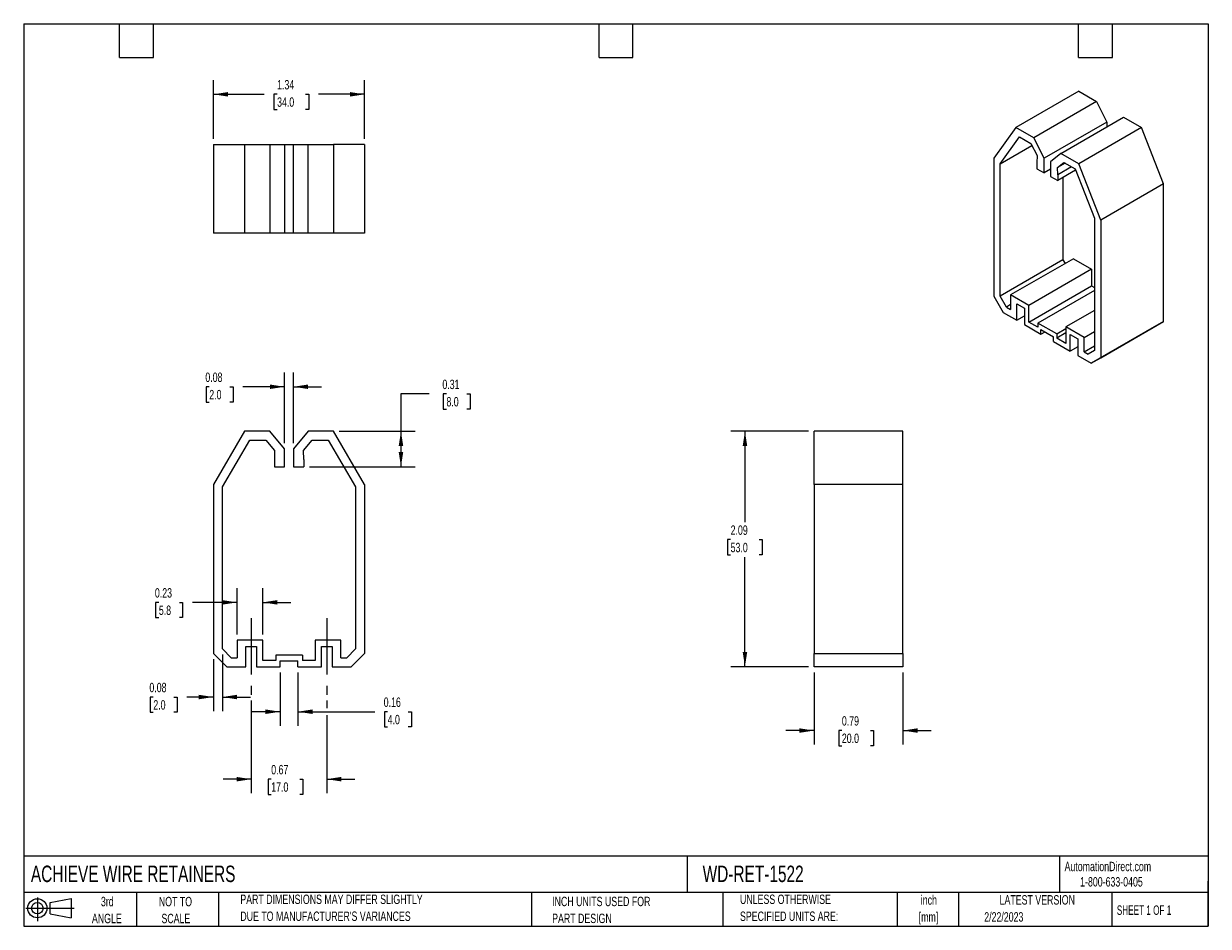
# Model space of a CAD drawing. Header units: inches. Extents: x 0.2 to 10.8, y 0.2 to 8.2.
import ezdxf

# ---------------------------------------------------------------- set-up
doc = ezdxf.new("R2010")
doc.units = ezdxf.units.IN
doc.header["$MEASUREMENT"] = 0
doc.linetypes.add('CENTERX2', pattern=[0.8, 0.5, -0.1, 0.1, -0.1])
doc.layers.add('CENTER', color=40, linetype='CENTERX2')
doc.layers.add('SLD-DEFPOINTS', color=7, linetype='Continuous')
doc.layers.add('DIMENSIONS', color=140, linetype='Continuous', lineweight=25)
doc.layers.add('TEXT', color=140, linetype='Continuous', lineweight=25)
doc.styles.add('SLDTEXTSTYLE0', font='TXT', dxfattribs={"width": 0.7})
doc.styles.add('SLDTEXTSTYLE1', font='TXT', dxfattribs={"width": 0.65})
doc.dimstyles.new('SLDDIMSTYLE0', dxfattribs={"dimtxt": 0.084961, "dimasz": 0.13, "dimexe": 0, "dimexo": 0.0625, "dimgap": 0.02124, "dimtad": 0, "dimtih": 1, "dimtoh": 1, "dimrnd": 1e-09, "dimdsep": 46, "dimtxsty": 'SLDTEXTSTYLE0', "dimsah": 1, "dimcen": 0.09, "dimadec": 0, "dimazin": 2, "dimtfac": 1, "dimtmove": 0, "dimatfit": 0, "dimfxl": 0, "dimfrac": 2, "dimtolj": 1, "dimtzin": 12, "dimarcsym": 0})
doc.dimstyles.new('SLDDIMSTYLE1', dxfattribs={"dimtxt": 0.084961, "dimasz": 0.13, "dimexe": 0, "dimexo": 0.0625, "dimgap": 0.02124, "dimtad": 0, "dimtih": 1, "dimtoh": 1, "dimrnd": 1e-09, "dimdsep": 46, "dimtxsty": 'SLDTEXTSTYLE0', "dimsah": 1, "dimcen": 0.09, "dimadec": 0, "dimazin": 2, "dimtfac": 1, "dimtofl": 0, "dimtmove": 0, "dimatfit": 3, "dimfxl": 0, "dimfrac": 2, "dimtolj": 1, "dimtzin": 12, "dimarcsym": 0})
doc.dimstyles.new('SLDDIMSTYLE2', dxfattribs={"dimtxt": 0.084961, "dimasz": 0.13, "dimexe": 0, "dimexo": 0.0625, "dimgap": 0.02124, "dimtad": 0, "dimtih": 1, "dimtoh": 1, "dimrnd": 1e-09, "dimzin": 12, "dimdsep": 46, "dimtxsty": 'SLDTEXTSTYLE0', "dimsah": 1, "dimcen": 0.09, "dimadec": 0, "dimazin": 3, "dimtfac": 1, "dimtofl": 0, "dimtmove": 0, "dimatfit": 3, "dimfxl": 0, "dimfrac": 2, "dimtolj": 1, "dimtzin": 12, "dimarcsym": 0})

# ---------------------------------------------------------------- blocks, each defined once
blk = doc.blocks.new('Block11')
at = {"color": 7, "linetype": 'Continuous', "lineweight": 18}
for p, q in [((0, 0.113), (0.428, 0.113)), ((0.102, 0.209), (0.102, 0)), ((0.216, 0.164), (0.401, 0.198)), ((0.216, 0.063), (0.216, 0.164)), ((0.401, 0.198), (0.401, 0.029)), ((0.216, 0.063), (0.401, 0.029))]:
    blk.add_line(p, q, dxfattribs=at)
for radius in [0.0846, 0.0506]:
    blk.add_circle((0.102, 0.113), radius, dxfattribs=at)
blk = doc.blocks.new('Block12')
at = {"layer": 'SLD-DEFPOINTS'}
blk.add_blockref('Block11', (0, 0), dxfattribs=at)
blk = doc.blocks.new('SW_NOTE_0')
at = {"layer": 'TEXT', "color": 0, "char_height": 0.0833, "attachment_point": 2, "style": 'SLDTEXTSTYLE0'}
for s, insert in [('inch', (0.125, 0.107)), ('[mm]', (0.122, -0.043))]:
    blk.add_mtext(s, dxfattribs=dict(at, insert=insert))
blk = doc.blocks.new('SW_NOTE_0_1')
at = {"layer": 'TEXT', "color": 0, "char_height": 0.08333, "attachment_point": 1, "style": 'SLDTEXTSTYLE0'}
for s, insert in [('UNLESS OTHERWISE', (0, 0.107)), ('SPECIFIED UNITS ARE:', (0, -0.043))]:
    blk.add_mtext(s, dxfattribs=dict(at, insert=insert))
blk = doc.blocks.new('SW_NOTE_0_2')
at = {"layer": 'TEXT', "color": 0, "char_height": 0.08333, "attachment_point": 1, "style": 'SLDTEXTSTYLE0'}
for s, insert in [('PART DIMENSIONS MAY DIFFER SLIGHTLY', (0, 0.107)), ("DUE TO MANUFACTURER'S VARIANCES", (0, -0.043))]:
    blk.add_mtext(s, dxfattribs=dict(at, insert=insert))
blk = doc.blocks.new('SW_NOTE_0_3')
at = {"layer": 'TEXT', "color": 0, "char_height": 0.0833, "attachment_point": 2, "style": 'SLDTEXTSTYLE0'}
for s, insert in [('NOT TO', (0.207, 0.107)), ('SCALE', (0.211, -0.043))]:
    blk.add_mtext(s, dxfattribs=dict(at, insert=insert))
blk = doc.blocks.new('SW_NOTE_0_4')
at = {"layer": 'TEXT', "color": 0, "char_height": 0.0833, "attachment_point": 2, "style": 'SLDTEXTSTYLE0'}
for s, insert in [('3rd', (0.091, 0.107)), ('ANGLE', (0.087, -0.043))]:
    blk.add_mtext(s, dxfattribs=dict(at, insert=insert))
blk = doc.blocks.new('SW_NOTE_0_5')
at = {"layer": 'TEXT', "color": 0, "char_height": 0.08333, "attachment_point": 1, "style": 'SLDTEXTSTYLE0'}
for s, insert in [('INCH UNITS USED FOR', (0, 0.107)), ('PART DESIGN', (0, -0.043))]:
    blk.add_mtext(s, dxfattribs=dict(at, insert=insert))
blk = doc.blocks.new('_D')
at = {"layer": 'DIMENSIONS'}
for p, q in [((2.523, 2.501), (2.523, 2.027)), ((2.68, 2.501), (2.68, 2.027)), ((2.523, 2.152), (2.273, 2.152)), ((2.68, 2.152), (3.361, 2.152)), ((3.476, 2.152), (3.447, 2.152)), ((3.447, 2.152), (3.447, 2.017)), ((3.658, 2.152), (3.686, 2.152)), ((3.686, 2.152), (3.686, 2.017)), ((3.447, 2.017), (3.476, 2.017)), ((3.686, 2.017), (3.658, 2.017))]:
    blk.add_line(p, q, dxfattribs=at)
for points in [[(2.523, 2.152), (2.393, 2.172), (2.393, 2.132)], [(2.68, 2.152), (2.81, 2.132), (2.81, 2.172)]]:
    blk.add_solid(points, dxfattribs=at)
at = {"layer": 'DIMENSIONS', "char_height": 0.0833, "attachment_point": 1, "style": 'SLDTEXTSTYLE0'}
for s, insert in [('0.16', (3.441, 2.278)), ('4.0', (3.476, 2.124))]:
    blk.add_mtext(s, dxfattribs=dict(at, insert=insert))
blk = doc.blocks.new('_D_1')
at = {"layer": 'DIMENSIONS'}
for p, q in [((2.267, 2.251), (2.267, 1.429)), ((2.936, 2.251), (2.936, 2.182)), ((2.936, 2.122), (2.936, 1.429)), ((2.267, 1.554), (2.017, 1.554)), ((2.444, 1.554), (2.416, 1.554)), ((2.416, 1.554), (2.416, 1.419)), ((2.697, 1.554), (2.725, 1.554)), ((2.725, 1.554), (2.725, 1.419)), ((2.936, 1.554), (3.186, 1.554)), ((2.416, 1.419), (2.444, 1.419)), ((2.725, 1.419), (2.697, 1.419))]:
    blk.add_line(p, q, dxfattribs=at)
for points in [[(2.267, 1.554), (2.137, 1.574), (2.137, 1.534)], [(2.936, 1.554), (3.066, 1.534), (3.066, 1.574)]]:
    blk.add_solid(points, dxfattribs=at)
at = {"layer": 'DIMENSIONS', "char_height": 0.0833, "attachment_point": 1, "style": 'SLDTEXTSTYLE0'}
for s, insert in [('0.67', (2.444, 1.68)), ('17.0', (2.444, 1.526))]:
    blk.add_mtext(s, dxfattribs=dict(at, insert=insert))
blk = doc.blocks.new('_D_2')
at = {"layer": 'DIMENSIONS'}
for p, q in [((2.141, 2.837), (2.141, 3.246)), ((2.369, 2.837), (2.369, 3.246)), ((1.448, 3.121), (1.419, 3.121)), ((1.419, 3.121), (1.419, 2.986)), ((1.63, 3.121), (1.658, 3.121)), ((1.658, 3.121), (1.658, 2.986)), ((2.141, 3.121), (1.745, 3.121)), ((2.369, 3.121), (2.619, 3.121)), ((1.419, 2.986), (1.448, 2.986)), ((1.658, 2.986), (1.63, 2.986))]:
    blk.add_line(p, q, dxfattribs=at)
for points in [[(2.141, 3.121), (2.011, 3.141), (2.011, 3.101)], [(2.369, 3.121), (2.499, 3.101), (2.499, 3.141)]]:
    blk.add_solid(points, dxfattribs=at)
at = {"layer": 'DIMENSIONS', "char_height": 0.0833, "attachment_point": 1, "style": 'SLDTEXTSTYLE0'}
for s, insert in [('0.23', (1.413, 3.247)), ('5.8', (1.448, 3.093))]:
    blk.add_mtext(s, dxfattribs=dict(at, insert=insert))
blk = doc.blocks.new('_D_3')
at = {"layer": 'DIMENSIONS'}
for p, q in [((2.011, 2.659), (2.011, 2.157)), ((1.932, 2.619), (1.932, 2.157)), ((1.399, 2.282), (1.371, 2.282)), ((1.371, 2.282), (1.371, 2.147)), ((1.581, 2.282), (1.61, 2.282)), ((1.61, 2.282), (1.61, 2.147)), ((1.932, 2.282), (1.696, 2.282)), ((2.011, 2.282), (2.261, 2.282)), ((1.371, 2.147), (1.399, 2.147)), ((1.61, 2.147), (1.581, 2.147))]:
    blk.add_line(p, q, dxfattribs=at)
for points in [[(1.932, 2.282), (1.802, 2.302), (1.802, 2.262)], [(2.011, 2.282), (2.141, 2.262), (2.141, 2.302)]]:
    blk.add_solid(points, dxfattribs=at)
at = {"layer": 'DIMENSIONS', "char_height": 0.0833, "attachment_point": 1, "style": 'SLDTEXTSTYLE0'}
for s, insert in [('0.08', (1.364, 2.408)), ('2.0', (1.399, 2.254))]:
    blk.add_mtext(s, dxfattribs=dict(at, insert=insert))
blk = doc.blocks.new('_D_4')
at = {"layer": 'DIMENSIONS'}
for p, q in [((2.562, 4.531), (2.562, 5.157)), ((2.641, 4.531), (2.641, 5.157)), ((1.895, 5.032), (1.867, 5.032)), ((1.867, 5.032), (1.867, 4.897)), ((2.077, 5.032), (2.106, 5.032)), ((2.106, 5.032), (2.106, 4.897)), ((2.562, 5.032), (2.192, 5.032)), ((2.641, 5.032), (2.891, 5.032)), ((1.867, 4.897), (1.895, 4.897)), ((2.106, 4.897), (2.077, 4.897))]:
    blk.add_line(p, q, dxfattribs=at)
for points in [[(2.562, 5.032), (2.432, 5.052), (2.432, 5.012)], [(2.641, 5.032), (2.771, 5.012), (2.771, 5.052)]]:
    blk.add_solid(points, dxfattribs=at)
at = {"layer": 'DIMENSIONS', "char_height": 0.0833, "attachment_point": 1, "style": 'SLDTEXTSTYLE0'}
for s, insert in [('0.08', (1.86, 5.158)), ('2.0', (1.895, 5.004))]:
    blk.add_mtext(s, dxfattribs=dict(at, insert=insert))
blk = doc.blocks.new('_D_5')
at = {"layer": 'DIMENSIONS'}
for p, q in [((3.844, 4.968), (3.594, 4.968)), ((3.594, 4.968), (3.594, 4.638)), ((3.997, 4.968), (3.968, 4.968)), ((3.968, 4.968), (3.968, 4.833)), ((4.179, 4.968), (4.207, 4.968)), ((4.207, 4.968), (4.207, 4.833)), ((3.968, 4.833), (3.997, 4.833)), ((4.207, 4.833), (4.179, 4.833)), ((3.045, 4.638), (3.719, 4.638)), ((3.594, 4.638), (3.594, 4.323)), ((2.782, 4.323), (3.719, 4.323))]:
    blk.add_line(p, q, dxfattribs=at)
for points in [[(3.594, 4.638), (3.574, 4.508), (3.614, 4.508)], [(3.594, 4.323), (3.614, 4.453), (3.574, 4.453)]]:
    blk.add_solid(points, dxfattribs=at)
at = {"layer": 'DIMENSIONS', "char_height": 0.0833, "attachment_point": 1, "style": 'SLDTEXTSTYLE0'}
for s, insert in [('0.31', (3.961, 5.095)), ('8.0', (3.997, 4.941))]:
    blk.add_mtext(s, dxfattribs=dict(at, insert=insert))
blk = doc.blocks.new('_D_6')
at = {"layer": 'DIMENSIONS'}
for p, q in [((7.255, 2.501), (7.255, 1.86)), ((8.043, 2.501), (8.043, 1.86)), ((7.255, 1.985), (7.005, 1.985)), ((7.502, 1.985), (7.474, 1.985)), ((7.474, 1.985), (7.474, 1.85)), ((7.755, 1.985), (7.783, 1.985)), ((7.783, 1.985), (7.783, 1.85)), ((8.043, 1.985), (8.293, 1.985)), ((7.474, 1.85), (7.502, 1.85)), ((7.783, 1.85), (7.755, 1.85))]:
    blk.add_line(p, q, dxfattribs=at)
for points in [[(7.255, 1.985), (7.125, 2.005), (7.125, 1.965)], [(8.043, 1.985), (8.173, 1.965), (8.173, 2.005)]]:
    blk.add_solid(points, dxfattribs=at)
at = {"layer": 'DIMENSIONS', "char_height": 0.0833, "attachment_point": 1, "style": 'SLDTEXTSTYLE0'}
for s, insert in [('0.79', (7.502, 2.112)), ('20.0', (7.502, 1.958))]:
    blk.add_mtext(s, dxfattribs=dict(at, insert=insert))
blk = doc.blocks.new('_D_7')
at = {"layer": 'DIMENSIONS'}
for p, q in [((7.205, 4.638), (6.518, 4.638)), ((6.643, 4.638), (6.643, 3.831)), ((6.516, 3.677), (6.488, 3.677)), ((6.488, 3.677), (6.488, 3.542)), ((6.769, 3.677), (6.797, 3.677)), ((6.797, 3.677), (6.797, 3.542)), ((6.488, 3.542), (6.516, 3.542)), ((6.643, 2.551), (6.643, 3.523)), ((6.797, 3.542), (6.769, 3.542)), ((7.205, 2.551), (6.518, 2.551))]:
    blk.add_line(p, q, dxfattribs=at)
for points in [[(6.643, 4.638), (6.623, 4.508), (6.663, 4.508)], [(6.643, 2.551), (6.663, 2.681), (6.623, 2.681)]]:
    blk.add_solid(points, dxfattribs=at)
at = {"layer": 'DIMENSIONS', "char_height": 0.0833, "attachment_point": 1, "style": 'SLDTEXTSTYLE0'}
for s, insert in [('2.09', (6.516, 3.803)), ('53.0', (6.516, 3.649))]:
    blk.add_mtext(s, dxfattribs=dict(at, insert=insert))
blk = doc.blocks.new('_D_8')
at = {"layer": 'DIMENSIONS'}
for p, q in [((1.932, 7.23), (1.932, 7.749)), ((3.271, 7.23), (3.271, 7.749)), ((1.932, 7.624), (2.381, 7.624)), ((2.496, 7.624), (2.468, 7.624)), ((2.468, 7.624), (2.468, 7.489)), ((2.749, 7.624), (2.777, 7.624)), ((2.777, 7.624), (2.777, 7.489)), ((3.271, 7.624), (2.864, 7.624)), ((2.468, 7.489), (2.496, 7.489)), ((2.777, 7.489), (2.749, 7.489))]:
    blk.add_line(p, q, dxfattribs=at)
for points in [[(1.932, 7.624), (2.062, 7.604), (2.062, 7.644)], [(3.271, 7.624), (3.141, 7.644), (3.141, 7.604)]]:
    blk.add_solid(points, dxfattribs=at)
at = {"layer": 'DIMENSIONS', "char_height": 0.0833, "attachment_point": 1, "style": 'SLDTEXTSTYLE0'}
for s, insert in [('1.34', (2.496, 7.751)), ('34.0', (2.496, 7.597))]:
    blk.add_mtext(s, dxfattribs=dict(at, insert=insert))

msp = doc.modelspace()

# ---------------------------------------------------------------- linework, layer by layer
for p, q in [((9.601, 7.651), (9.045, 7.33)), ((9.601, 7.651), (9.76, 7.56)), ((9.76, 7.56), (9.203, 7.238)), ((9.76, 7.56), (9.852, 7.378)), ((9.852, 7.378), (9.295, 7.057)), ((9.443, 7.1), (9.999, 7.422)), ((9.852, 7.378), (9.852, 7.336)), ((9.999, 7.422), (10.158, 7.33)), ((9.045, 7.33), (8.85, 7.057)), ((8.905, 7.007), (9.077, 7.247)), ((9.203, 7.238), (9.045, 7.33)), ((9.077, 7.247), (9.177, 7.189)), ((10.158, 7.33), (9.601, 7.009)), ((10.353, 6.832), (10.158, 7.33)), ((1.932, 7.18), (1.932, 6.392)), ((1.932, 7.18), (2.208, 7.18)), ((2.208, 7.18), (2.208, 6.392)), ((2.208, 7.18), (2.432, 7.18)), ((2.432, 7.18), (2.432, 6.392)), ((2.432, 7.18), (2.562, 7.18)), ((2.562, 7.18), (2.562, 6.392)), ((2.562, 7.18), (2.641, 7.18)), ((2.641, 6.392), (2.641, 7.18)), ((2.641, 7.18), (2.771, 7.18)), ((2.771, 6.392), (2.771, 7.18)), ((2.771, 7.18), (2.995, 7.18)), ((2.995, 7.18), (2.995, 6.392)), ((3.271, 7.18), (2.995, 7.18)), ((3.271, 7.18), (3.271, 6.392)), ((8.905, 7.007), (9.187, 7.17)), ((9.177, 7.189), (9.232, 7.082)), ((9.295, 7.057), (9.203, 7.238)), ((8.85, 7.057), (8.85, 5.835)), ((9.232, 7.082), (9.231, 7.017)), ((9.295, 6.928), (9.295, 7.057)), ((9.443, 7.1), (9.351, 7.025)), ((9.601, 7.009), (9.443, 7.1)), ((8.905, 5.835), (8.905, 7.007)), ((9.231, 7.017), (9.231, 6.965)), ((9.231, 6.965), (9.295, 6.928)), ((9.351, 6.96), (9.295, 6.928)), ((9.351, 7.025), (9.351, 6.896)), ((9.414, 6.976), (9.469, 7.021)), ((9.481, 7.014), (9.414, 6.976)), ((9.415, 6.911), (9.414, 6.976)), ((9.537, 6.982), (9.415, 6.911)), ((9.574, 6.951), (9.415, 6.859)), ((9.469, 7.021), (9.569, 6.963)), ((9.569, 6.963), (9.741, 6.525)), ((9.796, 6.51), (9.601, 7.009)), ((9.351, 6.896), (9.415, 6.859)), ((9.415, 6.911), (9.415, 6.859)), ((9.462, 6.886), (9.462, 6.157)), ((10.353, 6.832), (9.796, 6.51)), ((10.353, 5.61), (10.353, 6.832)), ((9.741, 6.525), (9.741, 5.353)), ((9.796, 6.51), (9.796, 5.289)), ((2.208, 6.392), (1.932, 6.392)), ((2.432, 6.392), (2.208, 6.392)), ((2.562, 6.392), (2.432, 6.392)), ((2.641, 6.392), (2.562, 6.392)), ((2.771, 6.392), (2.641, 6.392)), ((2.995, 6.392), (2.771, 6.392)), ((3.271, 6.392), (2.995, 6.392)), ((9.462, 6.157), (8.905, 5.835)), ((9.554, 6.167), (8.997, 5.846)), ((9.462, 6.157), (9.481, 6.125)), ((9.554, 6.167), (9.716, 6.074)), ((9.716, 6.074), (9.159, 5.753)), ((9.716, 6.074), (9.716, 5.927)), ((9.159, 5.605), (9.716, 5.927)), ((9.741, 5.886), (9.239, 5.597)), ((9.716, 5.927), (9.741, 5.912)), ((8.85, 5.835), (8.933, 5.69)), ((8.961, 5.739), (8.905, 5.835)), ((8.997, 5.846), (8.997, 5.718)), ((9.159, 5.753), (8.997, 5.846)), ((8.933, 5.69), (9.053, 5.621)), ((8.997, 5.76), (8.961, 5.739)), ((8.961, 5.739), (8.997, 5.718)), ((9.053, 5.768), (9.12, 5.73)), ((9.053, 5.621), (9.053, 5.768)), ((9.12, 5.73), (9.12, 5.583)), ((9.159, 5.605), (9.159, 5.753)), ((9.741, 5.709), (9.487, 5.563)), ((9.053, 5.621), (9.12, 5.66)), ((9.12, 5.583), (9.267, 5.498)), ((9.239, 5.559), (9.159, 5.605)), ((9.239, 5.597), (9.239, 5.559)), ((9.407, 5.501), (9.239, 5.597)), ((9.796, 5.289), (10.353, 5.61)), ((10.353, 5.61), (10.27, 5.562)), ((9.267, 5.539), (9.379, 5.475)), ((9.267, 5.498), (9.267, 5.539)), ((9.267, 5.498), (9.304, 5.519)), ((9.379, 5.433), (9.379, 5.475)), ((9.407, 5.501), (9.487, 5.547)), ((9.487, 5.509), (9.407, 5.462)), ((9.407, 5.501), (9.407, 5.462)), ((9.487, 5.416), (9.407, 5.462)), ((9.487, 5.563), (9.487, 5.416)), ((9.649, 5.47), (9.487, 5.563)), ((9.526, 5.495), (9.593, 5.456)), ((9.526, 5.348), (9.526, 5.495)), ((9.649, 5.47), (9.741, 5.523)), ((9.649, 5.342), (9.649, 5.47)), ((10.27, 5.562), (9.713, 5.241)), ((9.379, 5.433), (9.526, 5.348)), ((9.593, 5.387), (9.526, 5.348)), ((9.593, 5.456), (9.593, 5.31)), ((9.649, 5.342), (9.741, 5.395)), ((9.593, 5.31), (9.713, 5.241)), ((9.649, 5.342), (9.685, 5.321)), ((9.741, 5.353), (9.685, 5.321)), ((9.713, 5.241), (9.796, 5.289)), ((2.208, 4.638), (1.932, 4.166)), ((2.432, 4.638), (2.208, 4.638)), ((2.562, 4.481), (2.432, 4.638)), ((2.771, 4.638), (2.641, 4.481)), ((2.995, 4.638), (2.771, 4.638)), ((3.271, 4.166), (2.995, 4.638)), ((7.255, 4.166), (7.255, 4.638)), ((8.043, 4.638), (7.255, 4.638)), ((8.043, 4.166), (8.043, 4.638)), ((2.011, 4.144), (2.253, 4.559)), ((2.253, 4.559), (2.395, 4.559)), ((2.395, 4.559), (2.472, 4.466)), ((2.731, 4.466), (2.808, 4.559)), ((2.808, 4.559), (2.95, 4.559)), ((2.95, 4.559), (3.192, 4.144)), ((2.472, 4.466), (2.472, 4.387)), ((2.562, 4.323), (2.562, 4.481)), ((2.641, 4.481), (2.641, 4.323)), ((2.732, 4.387), (2.731, 4.466)), ((2.472, 4.387), (2.472, 4.323)), ((2.472, 4.323), (2.562, 4.323)), ((2.641, 4.323), (2.732, 4.323)), ((2.732, 4.387), (2.732, 4.323)), ((1.932, 4.166), (1.932, 2.669)), ((2.011, 2.709), (2.011, 4.144)), ((3.192, 4.144), (3.192, 2.709)), ((3.271, 4.166), (3.271, 2.669)), ((7.255, 4.166), (7.255, 2.669)), ((8.043, 4.166), (7.255, 4.166)), ((8.043, 2.669), (8.043, 4.166)), ((2.141, 2.787), (2.141, 2.63)), ((2.369, 2.787), (2.141, 2.787)), ((2.22, 2.731), (2.314, 2.731)), ((2.22, 2.551), (2.22, 2.731)), ((2.314, 2.731), (2.314, 2.551)), ((2.369, 2.606), (2.369, 2.787)), ((2.834, 2.787), (2.834, 2.606)), ((3.062, 2.787), (2.834, 2.787)), ((2.889, 2.731), (2.984, 2.731)), ((2.889, 2.551), (2.889, 2.731)), ((2.984, 2.731), (2.984, 2.551)), ((3.062, 2.63), (3.062, 2.787)), ((1.932, 2.669), (2.051, 2.551)), ((2.09, 2.63), (2.011, 2.709)), ((2.09, 2.63), (2.141, 2.63)), ((2.484, 2.654), (2.484, 2.606)), ((2.72, 2.654), (2.484, 2.654)), ((2.72, 2.654), (2.72, 2.606)), ((3.062, 2.63), (3.114, 2.63)), ((3.192, 2.709), (3.114, 2.63)), ((3.153, 2.551), (3.271, 2.669)), ((7.255, 2.669), (8.043, 2.669)), ((7.255, 2.551), (7.255, 2.669)), ((8.043, 2.669), (8.043, 2.551)), ((2.051, 2.551), (2.22, 2.551)), ((2.314, 2.551), (2.523, 2.551)), ((2.484, 2.606), (2.369, 2.606)), ((2.523, 2.603), (2.68, 2.603)), ((2.523, 2.551), (2.523, 2.603)), ((2.68, 2.551), (2.68, 2.603)), ((2.68, 2.551), (2.889, 2.551)), ((2.834, 2.606), (2.72, 2.606)), ((2.984, 2.551), (3.153, 2.551)), ((8.043, 2.551), (7.255, 2.551))]:
    msp.add_line(p, q)
at = {"layer": 'CENTER'}
for p, q in [((2.267, 2.981), (2.267, 2.301)), ((2.936, 2.981), (2.936, 2.301))]:
    msp.add_line(p, q, dxfattribs=at)
at = {"layer": 'TEXT'}
for p, q in [((0.25, 8.25), (10.75, 8.25)), ((0.25, 8.25), (0.25, 0.25)), ((1.1, 7.95), (1.1, 8.25)), ((1.4, 7.95), (1.4, 8.25)), ((5.35, 7.95), (5.35, 8.25)), ((5.65, 7.95), (5.65, 8.25)), ((9.6, 7.95), (9.6, 8.25)), ((9.9, 7.95), (9.9, 8.25)), ((10.75, 8.25), (10.75, 0.25)), ((1.1, 7.95), (1.4, 7.95)), ((5.35, 7.95), (5.65, 7.95)), ((9.6, 7.95), (9.9, 7.95)), ((10.75, 0.871), (0.25, 0.871)), ((6.132, 0.871), (6.132, 0.55)), ((9.432, 0.871), (9.432, 0.55)), ((10.75, 0.25), (10.75, 0.65)), ((10.75, 0.55), (0.25, 0.55)), ((1.25, 0.55), (1.25, 0.25)), ((1.977, 0.55), (1.977, 0.25)), ((4.75, 0.55), (4.75, 0.25)), ((6.448, 0.55), (6.448, 0.25)), ((7.993, 0.55), (7.993, 0.25)), ((8.536, 0.55), (8.536, 0.25)), ((9.896, 0.55), (9.896, 0.25)), ((0.25, 0.25), (10.75, 0.25))]:
    msp.add_line(p, q, dxfattribs=at)

# ---------------------------------------------------------------- block references
at = {"layer": 'SLD-DEFPOINTS'}
msp.add_blockref('Block12', (0.269, 0.297), dxfattribs=at)
at = {"layer": 'TEXT'}
for name, p in [('SW_NOTE_0_2', (2.17, 0.424)), ('SW_NOTE_0_1', (6.599, 0.424)), ('SW_NOTE_0', (8.148, 0.418)), ('SW_NOTE_0_4', (0.9, 0.404)), ('SW_NOTE_0_3', (1.388, 0.404)), ('SW_NOTE_0_5', (4.934, 0.405))]:
    msp.add_blockref(name, p, dxfattribs=at)

# ---------------------------------------------------------------- texts
for s, insert, char_height, attachment_point, style in [('ACHIEVE WIRE RETAINERS', (0.314, 0.788), 0.14583, 1, 'SLDTEXTSTYLE0'), ('WD-RET-1522', (6.268, 0.788), 0.14583, 1, 'SLDTEXTSTYLE0'), ('AutomationDirect.com', (9.476, 0.822), 0.08333, 1, 'SLDTEXTSTYLE0'), ('1-800-633-0405', (9.614, 0.686), 0.08333, 1, 'SLDTEXTSTYLE0'), ('LATEST VERSION', (9.234, 0.526), 0.08333, 2, 'SLDTEXTSTYLE0'), ('SHEET 1 OF 1', (9.939, 0.435), 0.08333, 1, 'SLDTEXTSTYLE1'), ('2/22/2023', (8.764, 0.375), 0.0833, 1, 'SLDTEXTSTYLE0')]:
    msp.add_mtext(s, dxfattribs=dict(at, insert=insert, char_height=char_height, attachment_point=attachment_point, style=style))

# ---------------------------------------------------------------- dimensions: what is measured, and where the dimension line sits
at = {"layer": 'DIMENSIONS'}
for base, p1, p2, dimstyle, picture, middle in [((3.271, 7.624), (1.932, 7.18), (3.271, 7.18), 'SLDDIMSTYLE2', '_D_8', (2.622, 7.624)), ((2.641, 5.032), (2.562, 4.481), (2.641, 4.481), 'SLDDIMSTYLE0', '_D_4', (1.986, 5.032)), ((2.141, 3.121), (2.369, 2.787), (2.141, 2.787), 'SLDDIMSTYLE0', '_D_2', (1.539, 3.121)), ((1.932, 2.282), (2.011, 2.709), (1.932, 2.669), 'SLDDIMSTYLE0', '_D_3', (1.49, 2.282)), ((2.68, 2.152), (2.523, 2.551), (2.68, 2.551), 'SLDDIMSTYLE0', '_D', (3.567, 2.152)), ((7.255, 1.985), (8.043, 2.551), (7.255, 2.551), 'SLDDIMSTYLE0', '_D_6', (7.628, 1.985)), ((2.267, 1.554), (2.936, 2.301), (2.267, 2.301), 'SLDDIMSTYLE0', '_D_1', (2.57, 1.554))]:
    dim = msp.add_linear_dim(base=base, p1=p1, p2=p2, dimstyle=dimstyle, dxfattribs=at)
    dim.commit()
    dim.dimension.update_dxf_attribs({"geometry": picture, "text_midpoint": middle, "dimtype": 160})
for base, p1, p2, dimstyle, picture, middle in [((3.59362, 4.32302), (2.99545, 4.63798), (2.73167, 4.32302), 'SLDDIMSTYLE1', '_D_5', (3.59362, 4.96817)), ((6.643, 2.551), (7.255, 4.638), (7.255, 2.551), 'SLDDIMSTYLE2', '_D_7', (6.643, 3.677))]:
    dim = msp.add_linear_dim(base=base, p1=p1, p2=p2, angle=90, dimstyle=dimstyle, dxfattribs=at)
    dim.commit()
    dim.dimension.update_dxf_attribs({"geometry": picture, "text_midpoint": middle, "dimtype": 160})

doc.saveas('drawing.dxf')
